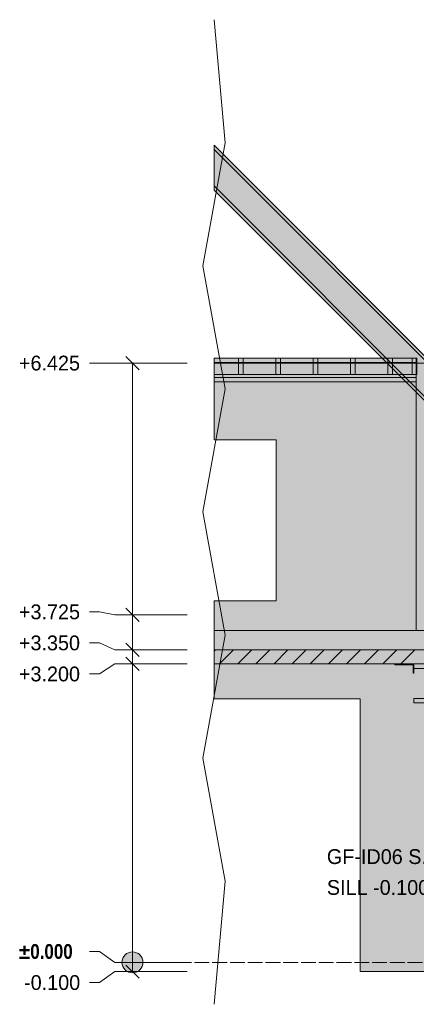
# Model space of a CAD drawing. Header units: millimetres. Extents: x 17 to 413, y 4 to 292.
# Tile 3 of 57: x 71 to 105, y 73 to 158. Entities that reach past the tile are written whole.
import ezdxf

# ---------------------------------------------------------------- set-up
doc = ezdxf.new("R2010")
doc.units = ezdxf.units.MM
doc.linetypes.add('DASHED', pattern=[1.524, 1.27, -0.254])
for name, color, linetype in [('FILL-LIGHT', 7, 'Continuous'), ('FILL-STEEL', 7, 'Continuous'), ('FILL-WHITE', 7, 'Continuous'), ('LINE-CORE', 7, 'Continuous'), ('LINE-INK', 7, 'Continuous'), ('LINE-STEEL-DASH', 7, 'DASHED'), ('LINE-STEEL_GREY', 7, 'Continuous'), ('TEXT-INK', 7, 'Continuous')]:
    doc.layers.add(name, color=color, linetype=linetype)
doc.styles.add('OpenSansCondensed-Bold', font='OpenSansCondensed-Bold.ttf')

msp = doc.modelspace()

# ---------------------------------------------------------------- hatches: boundary and pattern name
at = {"layer": 'FILL-LIGHT', "true_color": 0xcccccf}
h = msp.add_hatch(color=254, dxfattribs=at)
h.dxf.hatch_style = 1
h.paths.add_polyline_path([(102.282, 103.845), (106.256, 103.845), (106.256, 103.749), (106.256, 102.645), (87.726, 102.645), (87.726, 103.845)])
at = {"layer": 'FILL-STEEL', "true_color": 0x0d2973}
h = msp.add_hatch(color=166, dxfattribs=at)
h.dxf.hatch_style = 1
h.paths.add_polyline_path([(104.878, 99.293), (104.878, 99.684), (104.878, 99.687), (104.89, 99.687), (106.384, 99.687), (106.384, 102.232), (106.384, 102.251), (106.372, 102.251), (104.878, 102.251), (104.878, 102.642), (104.878, 102.645), (104.903, 102.645), (108.134, 102.645), (108.134, 102.254), (108.134, 102.251), (108.122, 102.251), (106.628, 102.251), (106.628, 99.707), (106.628, 99.687), (106.64, 99.687), (108.134, 99.687), (108.134, 99.296), (108.134, 99.293), (108.109, 99.293)])
at = {"layer": 'FILL-WHITE', "true_color": 0xffffff}
h = msp.add_hatch(color=7, dxfattribs=at)
h.dxf.hatch_style = 1
h.paths.add_polyline_path([(108.619, 126.235), (108.441, 126.058), (87.726, 146.773), (87.726, 147.128)])
h = msp.add_hatch(color=7, dxfattribs=at)
h.dxf.hatch_style = 1
h.paths.add_polyline_path([(108.619, 126.235), (108.441, 126.058), (87.726, 146.773), (87.726, 147.128)])
h = msp.add_hatch(color=7, dxfattribs=at)
h.dxf.hatch_style = 1
h.paths.add_polyline_path([(108.619, 126.235), (108.441, 126.058), (87.726, 146.773), (87.726, 147.128)])
h = msp.add_hatch(color=7, dxfattribs=at)
h.dxf.hatch_style = 1
h.paths.add_polyline_path([(108.619, 126.235), (108.441, 126.058), (87.726, 146.773), (87.726, 147.128)])
h = msp.add_hatch(color=7, dxfattribs=at)
h.dxf.hatch_style = 1
h.paths.add_polyline_path([(108.619, 126.235), (108.441, 126.058), (87.726, 146.773), (87.726, 147.128)])
h = msp.add_hatch(color=7, dxfattribs=at)
h.dxf.hatch_style = 1
h.paths.add_polyline_path([(108.619, 126.235), (108.441, 126.058), (87.726, 146.773), (87.726, 147.128)])
h = msp.add_hatch(color=7, dxfattribs=at)
h.dxf.hatch_style = 1
h.paths.add_polyline_path([(108.441, 126.058), (106.873, 124.49), (87.726, 143.638), (87.726, 146.773)])
h = msp.add_hatch(color=7, dxfattribs=at)
h.dxf.hatch_style = 1
h.paths.add_polyline_path([(108.441, 126.058), (106.873, 124.49), (87.726, 143.638), (87.726, 146.773)])
h = msp.add_hatch(color=7, dxfattribs=at)
h.dxf.hatch_style = 1
h.paths.add_polyline_path([(108.441, 126.058), (106.873, 124.49), (87.726, 143.638), (87.726, 146.773)])
h = msp.add_hatch(color=7, dxfattribs=at)
h.dxf.hatch_style = 1
h.paths.add_polyline_path([(108.441, 126.058), (106.873, 124.49), (87.726, 143.638), (87.726, 146.773)])
h = msp.add_hatch(color=7, dxfattribs=at)
h.dxf.hatch_style = 1
h.paths.add_polyline_path([(108.441, 126.058), (106.873, 124.49), (87.726, 143.638), (87.726, 146.773)])
h = msp.add_hatch(color=7, dxfattribs=at)
h.dxf.hatch_style = 1
h.paths.add_polyline_path([(108.441, 126.058), (106.873, 124.49), (87.726, 143.638), (87.726, 146.773)])
h = msp.add_hatch(color=7, dxfattribs=at)
h.dxf.hatch_style = 1
h.paths.add_polyline_path([(106.873, 124.49), (106.696, 124.312), (87.726, 143.282), (87.726, 143.638)])
h = msp.add_hatch(color=7, dxfattribs=at)
h.dxf.hatch_style = 1
h.paths.add_polyline_path([(106.873, 124.49), (106.696, 124.312), (87.726, 143.282), (87.726, 143.638)])
h = msp.add_hatch(color=7, dxfattribs=at)
h.dxf.hatch_style = 1
h.paths.add_polyline_path([(106.873, 124.49), (106.696, 124.312), (87.726, 143.282), (87.726, 143.638)])
h = msp.add_hatch(color=7, dxfattribs=at)
h.dxf.hatch_style = 1
h.paths.add_polyline_path([(106.873, 124.49), (106.696, 124.312), (87.726, 143.282), (87.726, 143.638)])
h = msp.add_hatch(color=7, dxfattribs=at)
h.dxf.hatch_style = 1
h.paths.add_polyline_path([(106.873, 124.49), (106.696, 124.312), (87.726, 143.282), (87.726, 143.638)])
h = msp.add_hatch(color=7, dxfattribs=at)
h.dxf.hatch_style = 1
h.paths.add_polyline_path([(106.873, 124.49), (106.696, 124.312), (87.726, 143.282), (87.726, 143.638)])
h = msp.add_hatch(color=7, dxfattribs=at)
h.dxf.hatch_style = 1
h.paths.add_polyline_path([(105.081, 128.877), (105.081, 128.501), (87.726, 128.501), (87.726, 128.877)])
h = msp.add_hatch(color=7, dxfattribs=at)
h.dxf.hatch_style = 1
h.paths.add_polyline_path([(105.081, 128.877), (105.081, 128.501), (87.726, 128.501), (87.726, 128.877)])
h = msp.add_hatch(color=7, dxfattribs=at)
h.dxf.hatch_style = 1
h.paths.add_polyline_path([(105.081, 128.877), (105.081, 128.501), (87.726, 128.501), (87.726, 128.877)])
h = msp.add_hatch(color=7, dxfattribs=at)
h.dxf.hatch_style = 1
h.paths.add_polyline_path([(105.081, 128.877), (105.081, 128.501), (87.726, 128.501), (87.726, 128.877)])
h = msp.add_hatch(color=7, dxfattribs=at)
h.dxf.hatch_style = 1
h.paths.add_polyline_path([(105.081, 128.877), (105.081, 128.501), (87.726, 128.501), (87.726, 128.877)])
h = msp.add_hatch(color=7, dxfattribs=at)
h.dxf.hatch_style = 1
h.paths.add_polyline_path([(105.081, 128.877), (105.081, 128.501), (87.726, 128.501), (87.726, 128.877)])
h = msp.add_hatch(color=7, dxfattribs=at)
h.dxf.hatch_style = 1
h.paths.add_polyline_path([(105.081, 128.877), (105.081, 128.501), (87.726, 128.501), (87.726, 128.877)])
h = msp.add_hatch(color=7, dxfattribs=at)
h.dxf.hatch_style = 1
h.paths.add_polyline_path([(105.081, 128.877), (105.081, 128.501), (87.726, 128.501), (87.726, 128.877)])
h = msp.add_hatch(color=7, dxfattribs=at)
h.dxf.hatch_style = 1
h.paths.add_polyline_path([(105.081, 128.877), (105.081, 128.501), (87.726, 128.501), (87.726, 128.877)])
h = msp.add_hatch(color=7, dxfattribs=at)
h.dxf.hatch_style = 1
h.paths.add_polyline_path([(105.081, 128.877), (105.081, 128.501), (87.726, 128.501), (87.726, 128.877)])
h = msp.add_hatch(color=7, dxfattribs=at)
h.dxf.hatch_style = 1
h.paths.add_polyline_path([(105.081, 128.877), (105.081, 128.501), (87.726, 128.501), (87.726, 128.877)])
h = msp.add_hatch(color=7, dxfattribs=at)
h.dxf.hatch_style = 1
h.paths.add_polyline_path([(105.081, 128.877), (105.081, 128.501), (87.726, 128.501), (87.726, 128.877)])
h = msp.add_hatch(color=7, dxfattribs=at)
h.dxf.hatch_style = 1
h.paths.add_polyline_path([(105.081, 128.877), (105.081, 128.501), (87.726, 128.501), (87.726, 128.877)])
h = msp.add_hatch(color=7, dxfattribs=at)
h.dxf.hatch_style = 1
h.paths.add_polyline_path([(105.081, 128.877), (105.081, 128.501), (87.726, 128.501), (87.726, 128.877)])
h = msp.add_hatch(color=7, dxfattribs=at)
h.dxf.hatch_style = 1
h.paths.add_polyline_path([(105.081, 128.877), (105.081, 128.501), (87.726, 128.501), (87.726, 128.877)])
h = msp.add_hatch(color=7, dxfattribs=at)
h.dxf.hatch_style = 1
h.paths.add_polyline_path([(105.081, 128.877), (105.081, 128.501), (87.726, 128.501), (87.726, 128.877)])
h = msp.add_hatch(color=7, dxfattribs=at)
h.dxf.hatch_style = 1
h.paths.add_polyline_path([(105.081, 128.877), (105.081, 128.501), (87.726, 128.501), (87.726, 128.877)])
h = msp.add_hatch(color=7, dxfattribs=at)
h.dxf.hatch_style = 1
h.paths.add_polyline_path([(105.081, 128.877), (105.081, 128.501), (87.726, 128.501), (87.726, 128.877)])
h = msp.add_hatch(color=7, dxfattribs=at)
h.dxf.hatch_style = 1
h.paths.add_polyline_path([(105.081, 128.877), (105.081, 128.501), (87.726, 128.501), (87.726, 128.877)])
h = msp.add_hatch(color=7, dxfattribs=at)
h.dxf.hatch_style = 1
h.paths.add_polyline_path([(105.081, 128.877), (105.081, 128.501), (87.726, 128.501), (87.726, 128.877)])
h = msp.add_hatch(color=7, dxfattribs=at)
h.dxf.hatch_style = 1
h.paths.add_polyline_path([(105.081, 128.877), (105.081, 128.501), (87.726, 128.501), (87.726, 128.877)])
h = msp.add_hatch(color=7, dxfattribs=at)
h.dxf.hatch_style = 1
h.paths.add_polyline_path([(105.081, 128.877), (105.081, 128.501), (87.726, 128.501), (87.726, 128.877)])
h = msp.add_hatch(color=7, dxfattribs=at)
h.dxf.hatch_style = 1
h.paths.add_polyline_path([(105.081, 128.877), (105.081, 128.501), (87.726, 128.501), (87.726, 128.877)])
h = msp.add_hatch(color=7, dxfattribs=at)
h.dxf.hatch_style = 1
h.paths.add_polyline_path([(105.081, 128.877), (105.081, 128.501), (87.726, 128.501), (87.726, 128.877)])
h = msp.add_hatch(color=7, dxfattribs=at)
h.dxf.hatch_style = 1
h.paths.add_polyline_path([(105.081, 128.877), (105.081, 128.501), (87.726, 128.501), (87.726, 128.877)])
h = msp.add_hatch(color=7, dxfattribs=at)
h.dxf.hatch_style = 1
h.paths.add_polyline_path([(105.081, 128.877), (105.081, 128.501), (87.726, 128.501), (87.726, 128.877)])
h = msp.add_hatch(color=7, dxfattribs=at)
h.dxf.hatch_style = 1
h.paths.add_polyline_path([(105.081, 128.877), (105.081, 128.501), (87.726, 128.501), (87.726, 128.877)])
h = msp.add_hatch(color=7, dxfattribs=at)
h.dxf.hatch_style = 1
h.paths.add_polyline_path([(105.081, 128.877), (105.081, 128.501), (87.726, 128.501), (87.726, 128.877)])
h = msp.add_hatch(color=7, dxfattribs=at)
h.dxf.hatch_style = 1
h.paths.add_polyline_path([(105.081, 128.877), (105.081, 128.501), (87.726, 128.501), (87.726, 128.877)])
h = msp.add_hatch(color=7, dxfattribs=at)
h.dxf.hatch_style = 1
h.paths.add_polyline_path([(105.081, 128.877), (105.081, 128.501), (87.726, 128.501), (87.726, 128.877)])
h = msp.add_hatch(color=7, dxfattribs=at)
h.dxf.hatch_style = 1
h.paths.add_polyline_path([(105.081, 128.877), (105.081, 128.501), (87.726, 128.501), (87.726, 128.877)])
h = msp.add_hatch(color=7, dxfattribs=at)
h.dxf.hatch_style = 1
h.paths.add_polyline_path([(105.081, 128.877), (105.081, 128.501), (87.726, 128.501), (87.726, 128.877)])
h = msp.add_hatch(color=7, dxfattribs=at)
h.dxf.hatch_style = 1
h.paths.add_polyline_path([(105.081, 128.877), (105.081, 128.501), (87.726, 128.501), (87.726, 128.877)])
h = msp.add_hatch(color=7, dxfattribs=at)
h.dxf.hatch_style = 1
h.paths.add_polyline_path([(105.081, 128.877), (105.081, 128.501), (87.726, 128.501), (87.726, 128.877)])
h = msp.add_hatch(color=7, dxfattribs=at)
h.dxf.hatch_style = 1
h.paths.add_polyline_path([(105.081, 128.877), (105.081, 128.501), (87.726, 128.501), (87.726, 128.877)])
h = msp.add_hatch(color=7, dxfattribs=at)
h.dxf.hatch_style = 1
h.paths.add_polyline_path([(105.081, 128.877), (105.081, 128.501), (87.726, 128.501), (87.726, 128.877)])
h = msp.add_hatch(color=7, dxfattribs=at)
h.dxf.hatch_style = 1
h.paths.add_polyline_path([(105.081, 128.877), (105.081, 128.501), (87.726, 128.501), (87.726, 128.877)])
h = msp.add_hatch(color=7, dxfattribs=at)
h.dxf.hatch_style = 1
h.paths.add_polyline_path([(105.081, 128.877), (105.081, 128.501), (87.726, 128.501), (87.726, 128.877)])
h = msp.add_hatch(color=7, dxfattribs=at)
h.dxf.hatch_style = 1
h.paths.add_polyline_path([(105.081, 128.877), (105.081, 128.501), (87.726, 128.501), (87.726, 128.877)])
h = msp.add_hatch(color=7, dxfattribs=at)
h.dxf.hatch_style = 1
h.paths.add_polyline_path([(105.081, 128.877), (105.081, 128.501), (87.726, 128.501), (87.726, 128.877)])
h = msp.add_hatch(color=7, dxfattribs=at)
h.dxf.hatch_style = 1
h.paths.add_polyline_path([(105.081, 128.877), (105.081, 127.477), (87.726, 127.477), (87.726, 128.877)])
h = msp.add_hatch(color=7, dxfattribs=at)
h.dxf.hatch_style = 1
h.paths.add_polyline_path([(105.081, 128.877), (105.081, 127.477), (87.726, 127.477), (87.726, 128.877)])
h = msp.add_hatch(color=7, dxfattribs=at)
h.dxf.hatch_style = 1
h.paths.add_polyline_path([(105.081, 128.877), (105.081, 127.477), (87.726, 127.477), (87.726, 128.877)])
h = msp.add_hatch(color=7, dxfattribs=at)
h.dxf.hatch_style = 1
h.paths.add_polyline_path([(105.081, 128.877), (105.081, 127.477), (87.726, 127.477), (87.726, 128.877)])
h = msp.add_hatch(color=7, dxfattribs=at)
h.dxf.hatch_style = 1
h.paths.add_polyline_path([(105.081, 128.501), (105.081, 127.221), (87.726, 127.221), (87.726, 128.501)])
h = msp.add_hatch(color=7, dxfattribs=at)
h.dxf.hatch_style = 1
h.paths.add_polyline_path([(105.081, 128.501), (105.081, 127.221), (87.726, 127.221), (87.726, 128.501)])
h = msp.add_hatch(color=7, dxfattribs=at)
h.dxf.hatch_style = 1
h.paths.add_polyline_path([(105.081, 128.501), (105.081, 127.221), (87.726, 127.221), (87.726, 128.501)])
h = msp.add_hatch(color=7, dxfattribs=at)
h.dxf.hatch_style = 1
h.paths.add_polyline_path([(105.081, 128.501), (105.081, 127.221), (87.726, 127.221), (87.726, 128.501)])
h = msp.add_hatch(color=7, dxfattribs=at)
h.dxf.hatch_style = 1
h.paths.add_polyline_path([(105.081, 128.501), (105.081, 127.221), (87.726, 127.221), (87.726, 128.501)])
h = msp.add_hatch(color=7, dxfattribs=at)
h.dxf.hatch_style = 1
h.paths.add_polyline_path([(105.081, 128.501), (105.081, 127.221), (87.726, 127.221), (87.726, 128.501)])
h = msp.add_hatch(color=7, dxfattribs=at)
h.dxf.hatch_style = 1
h.paths.add_polyline_path([(105.081, 128.501), (105.081, 127.221), (87.726, 127.221), (87.726, 128.501)])
h = msp.add_hatch(color=7, dxfattribs=at)
h.dxf.hatch_style = 1
h.paths.add_polyline_path([(105.081, 128.501), (105.081, 127.221), (87.726, 127.221), (87.726, 128.501)])
h = msp.add_hatch(color=7, dxfattribs=at)
h.dxf.hatch_style = 1
h.paths.add_polyline_path([(105.081, 128.501), (105.081, 127.221), (87.726, 127.221), (87.726, 128.501)])
h = msp.add_hatch(color=7, dxfattribs=at)
h.dxf.hatch_style = 1
h.paths.add_polyline_path([(105.081, 128.501), (105.081, 127.221), (87.726, 127.221), (87.726, 128.501)])
h = msp.add_hatch(color=7, dxfattribs=at)
h.dxf.hatch_style = 1
h.paths.add_polyline_path([(105.081, 128.501), (105.081, 127.221), (87.726, 127.221), (87.726, 128.501)])
h = msp.add_hatch(color=7, dxfattribs=at)
h.dxf.hatch_style = 1
h.paths.add_polyline_path([(105.081, 128.501), (105.081, 127.221), (87.726, 127.221), (87.726, 128.501)])
h = msp.add_hatch(color=7, dxfattribs=at)
h.dxf.hatch_style = 1
h.paths.add_polyline_path([(105.081, 128.501), (105.081, 127.221), (87.726, 127.221), (87.726, 128.501)])
h = msp.add_hatch(color=7, dxfattribs=at)
h.dxf.hatch_style = 1
h.paths.add_polyline_path([(105.081, 128.501), (105.081, 127.221), (87.726, 127.221), (87.726, 128.501)])
h = msp.add_hatch(color=7, dxfattribs=at)
h.dxf.hatch_style = 1
h.paths.add_polyline_path([(105.081, 128.501), (105.081, 127.221), (87.726, 127.221), (87.726, 128.501)])
h = msp.add_hatch(color=7, dxfattribs=at)
h.dxf.hatch_style = 1
h.paths.add_polyline_path([(105.081, 128.501), (105.081, 127.221), (87.726, 127.221), (87.726, 128.501)])
h = msp.add_hatch(color=7, dxfattribs=at)
h.dxf.hatch_style = 1
h.paths.add_polyline_path([(105.081, 128.501), (105.081, 127.221), (87.726, 127.221), (87.726, 128.501)])
h = msp.add_hatch(color=7, dxfattribs=at)
h.dxf.hatch_style = 1
h.paths.add_polyline_path([(105.081, 128.501), (105.081, 127.221), (87.726, 127.221), (87.726, 128.501)])
h = msp.add_hatch(color=7, dxfattribs=at)
h.dxf.hatch_style = 1
h.paths.add_polyline_path([(105.081, 128.501), (105.081, 127.221), (87.726, 127.221), (87.726, 128.501)])
h = msp.add_hatch(color=7, dxfattribs=at)
h.dxf.hatch_style = 1
h.paths.add_polyline_path([(105.081, 128.501), (105.081, 127.221), (87.726, 127.221), (87.726, 128.501)])
h = msp.add_hatch(color=7, dxfattribs=at)
h.dxf.hatch_style = 1
h.paths.add_polyline_path([(105.081, 128.501), (105.081, 127.221), (87.726, 127.221), (87.726, 128.501)])
h = msp.add_hatch(color=7, dxfattribs=at)
h.dxf.hatch_style = 1
h.paths.add_polyline_path([(105.081, 128.501), (105.081, 127.221), (87.726, 127.221), (87.726, 128.501)])
h = msp.add_hatch(color=7, dxfattribs=at)
h.dxf.hatch_style = 1
h.paths.add_polyline_path([(105.081, 128.501), (105.081, 127.221), (87.726, 127.221), (87.726, 128.501)])
h = msp.add_hatch(color=7, dxfattribs=at)
h.dxf.hatch_style = 1
h.paths.add_polyline_path([(105.081, 128.501), (105.081, 127.221), (87.726, 127.221), (87.726, 128.501)])
h = msp.add_hatch(color=7, dxfattribs=at)
h.dxf.hatch_style = 1
h.paths.add_polyline_path([(105.081, 128.501), (105.081, 127.221), (87.726, 127.221), (87.726, 128.501)])
h = msp.add_hatch(color=7, dxfattribs=at)
h.dxf.hatch_style = 1
h.paths.add_polyline_path([(105.081, 128.501), (105.081, 127.221), (87.726, 127.221), (87.726, 128.501)])
h = msp.add_hatch(color=7, dxfattribs=at)
h.dxf.hatch_style = 1
h.paths.add_polyline_path([(105.081, 128.501), (105.081, 127.221), (87.726, 127.221), (87.726, 128.501)])
h = msp.add_hatch(color=7, dxfattribs=at)
h.dxf.hatch_style = 1
h.paths.add_polyline_path([(105.081, 128.501), (105.081, 127.221), (87.726, 127.221), (87.726, 128.501)])
h = msp.add_hatch(color=7, dxfattribs=at)
h.dxf.hatch_style = 1
h.paths.add_polyline_path([(105.081, 128.501), (105.081, 127.221), (87.726, 127.221), (87.726, 128.501)])
h = msp.add_hatch(color=7, dxfattribs=at)
h.dxf.hatch_style = 1
h.paths.add_polyline_path([(105.081, 128.501), (105.081, 127.221), (87.726, 127.221), (87.726, 128.501)])
h = msp.add_hatch(color=7, dxfattribs=at)
h.dxf.hatch_style = 1
h.paths.add_polyline_path([(105.081, 128.501), (105.081, 127.221), (87.726, 127.221), (87.726, 128.501)])
h = msp.add_hatch(color=7, dxfattribs=at)
h.dxf.hatch_style = 1
h.paths.add_polyline_path([(105.081, 128.501), (105.081, 127.221), (87.726, 127.221), (87.726, 128.501)])
h = msp.add_hatch(color=7, dxfattribs=at)
h.dxf.hatch_style = 1
h.paths.add_polyline_path([(105.081, 128.501), (105.081, 127.221), (87.726, 127.221), (87.726, 128.501)])
h = msp.add_hatch(color=7, dxfattribs=at)
h.dxf.hatch_style = 1
h.paths.add_polyline_path([(105.081, 128.501), (105.081, 127.221), (87.726, 127.221), (87.726, 128.501)])
h = msp.add_hatch(color=7, dxfattribs=at)
h.dxf.hatch_style = 1
h.paths.add_polyline_path([(105.081, 128.501), (105.081, 127.221), (87.726, 127.221), (87.726, 128.501)])
h = msp.add_hatch(color=7, dxfattribs=at)
h.dxf.hatch_style = 1
h.paths.add_polyline_path([(105.081, 128.501), (105.081, 127.221), (87.726, 127.221), (87.726, 128.501)])
h = msp.add_hatch(color=7, dxfattribs=at)
h.dxf.hatch_style = 1
h.paths.add_polyline_path([(105.081, 128.501), (105.081, 127.221), (87.726, 127.221), (87.726, 128.501)])
h = msp.add_hatch(color=7, dxfattribs=at)
h.dxf.hatch_style = 1
h.paths.add_polyline_path([(105.081, 128.501), (105.081, 127.221), (87.726, 127.221), (87.726, 128.501)])
h = msp.add_hatch(color=7, dxfattribs=at)
h.dxf.hatch_style = 1
h.paths.add_polyline_path([(105.081, 128.501), (105.081, 127.221), (87.726, 127.221), (87.726, 128.501)])
h = msp.add_hatch(color=7, dxfattribs=at)
h.dxf.hatch_style = 1
h.paths.add_polyline_path([(105.081, 128.501), (105.081, 127.221), (87.726, 127.221), (87.726, 128.501)])
h = msp.add_hatch(color=7, dxfattribs=at)
h.dxf.hatch_style = 1
h.paths.add_polyline_path([(105.079, 128.445), (105.079, 105.506), (87.726, 105.506), (87.726, 108.045), (93.066, 108.045), (93.066, 121.849), (87.726, 121.849), (87.726, 128.445)])
h = msp.add_hatch(color=7, dxfattribs=at)
h.dxf.hatch_style = 1
h.paths.add_polyline_path([(105.079, 128.445), (105.079, 105.506), (87.726, 105.506), (87.726, 108.045), (93.066, 108.045), (93.066, 121.849), (87.726, 121.849), (87.726, 128.445)])
h = msp.add_hatch(color=7, dxfattribs=at)
h.dxf.hatch_style = 1
h.paths.add_polyline_path([(90.234, 128.877), (90.234, 127.477), (89.834, 127.477), (89.834, 128.877)])
h = msp.add_hatch(color=7, dxfattribs=at)
h.dxf.hatch_style = 1
h.paths.add_polyline_path([(89.834, 128.877), (90.234, 128.877), (90.234, 127.477), (89.834, 127.477)])
h = msp.add_hatch(color=7, dxfattribs=at)
h.dxf.hatch_style = 1
h.paths.add_polyline_path([(93.434, 128.877), (93.434, 127.477), (93.034, 127.477), (93.034, 128.877)])
h = msp.add_hatch(color=7, dxfattribs=at)
h.dxf.hatch_style = 1
h.paths.add_polyline_path([(93.034, 128.877), (93.434, 128.877), (93.434, 127.477), (93.034, 127.477)])
h = msp.add_hatch(color=7, dxfattribs=at)
h.dxf.hatch_style = 1
h.paths.add_polyline_path([(96.634, 128.877), (96.634, 127.477), (96.234, 127.477), (96.234, 128.877)])
h = msp.add_hatch(color=7, dxfattribs=at)
h.dxf.hatch_style = 1
h.paths.add_polyline_path([(96.234, 128.877), (96.634, 128.877), (96.634, 127.477), (96.234, 127.477)])
h = msp.add_hatch(color=7, dxfattribs=at)
h.dxf.hatch_style = 1
h.paths.add_polyline_path([(99.834, 128.877), (99.834, 127.477), (99.434, 127.477), (99.434, 128.877)])
h = msp.add_hatch(color=7, dxfattribs=at)
h.dxf.hatch_style = 1
h.paths.add_polyline_path([(99.434, 128.877), (99.834, 128.877), (99.834, 127.477), (99.434, 127.477)])
h = msp.add_hatch(color=7, dxfattribs=at)
h.dxf.hatch_style = 1
h.paths.add_polyline_path([(103.034, 128.877), (103.034, 127.477), (102.634, 127.477), (102.634, 128.877)])
h = msp.add_hatch(color=7, dxfattribs=at)
h.dxf.hatch_style = 1
h.paths.add_polyline_path([(102.634, 128.877), (103.034, 128.877), (103.034, 127.477), (102.634, 127.477)])
h = msp.add_hatch(color=7, dxfattribs=at)
h.dxf.hatch_style = 1
h.paths.add_polyline_path([(105.122, 128.877), (105.122, 127.477), (104.722, 127.477), (104.722, 128.877)])
h = msp.add_hatch(color=7, dxfattribs=at)
h.dxf.hatch_style = 1
h.paths.add_polyline_path([(104.722, 128.877), (105.122, 128.877), (105.122, 127.477), (104.722, 127.477)])
h = msp.add_hatch(color=7, dxfattribs=at)
h.dxf.hatch_style = 1
h.paths.add_polyline_path([(107.926, 128.445), (107.926, 105.506), (105.079, 105.506), (105.079, 128.445)])
h = msp.add_hatch(color=7, dxfattribs=at)
h.dxf.hatch_style = 1
h.paths.add_polyline_path([(105.081, 128.445), (107.926, 128.445), (107.926, 105.506), (105.081, 105.506), (105.08, 105.493), (105.079, 105.493), (105.079, 128.445)])
h = msp.add_hatch(color=7, dxfattribs=at)
h.dxf.hatch_style = 1
h.paths.add_polyline_path([(105.081, 127.221), (105.081, 126.845), (87.726, 126.845), (87.726, 127.221)])
h = msp.add_hatch(color=7, dxfattribs=at)
h.dxf.hatch_style = 1
h.paths.add_polyline_path([(105.081, 127.221), (105.081, 126.845), (87.726, 126.845), (87.726, 127.221)])
h = msp.add_hatch(color=7, dxfattribs=at)
h.dxf.hatch_style = 1
h.paths.add_polyline_path([(105.081, 127.221), (105.081, 126.845), (87.726, 126.845), (87.726, 127.221)])
h = msp.add_hatch(color=7, dxfattribs=at)
h.dxf.hatch_style = 1
h.paths.add_polyline_path([(105.081, 127.221), (105.081, 126.845), (87.726, 126.845), (87.726, 127.221)])
h = msp.add_hatch(color=7, dxfattribs=at)
h.dxf.hatch_style = 1
h.paths.add_polyline_path([(105.081, 127.221), (105.081, 126.845), (87.726, 126.845), (87.726, 127.221)])
h = msp.add_hatch(color=7, dxfattribs=at)
h.dxf.hatch_style = 1
h.paths.add_polyline_path([(105.081, 127.221), (105.081, 126.845), (87.726, 126.845), (87.726, 127.221)])
h = msp.add_hatch(color=7, dxfattribs=at)
h.dxf.hatch_style = 1
h.paths.add_polyline_path([(105.081, 127.221), (105.081, 126.845), (87.726, 126.845), (87.726, 127.221)])
h = msp.add_hatch(color=7, dxfattribs=at)
h.dxf.hatch_style = 1
h.paths.add_polyline_path([(105.081, 127.221), (105.081, 126.845), (87.726, 126.845), (87.726, 127.221)])
h = msp.add_hatch(color=7, dxfattribs=at)
h.dxf.hatch_style = 1
h.paths.add_polyline_path([(105.081, 127.221), (105.081, 126.845), (87.726, 126.845), (87.726, 127.221)])
h = msp.add_hatch(color=7, dxfattribs=at)
h.dxf.hatch_style = 1
h.paths.add_polyline_path([(105.081, 127.221), (105.081, 126.845), (87.726, 126.845), (87.726, 127.221)])
h = msp.add_hatch(color=7, dxfattribs=at)
h.dxf.hatch_style = 1
h.paths.add_polyline_path([(105.081, 127.221), (105.081, 126.845), (87.726, 126.845), (87.726, 127.221)])
h = msp.add_hatch(color=7, dxfattribs=at)
h.dxf.hatch_style = 1
h.paths.add_polyline_path([(105.081, 127.221), (105.081, 126.845), (87.726, 126.845), (87.726, 127.221)])
h = msp.add_hatch(color=7, dxfattribs=at)
h.dxf.hatch_style = 1
h.paths.add_polyline_path([(105.081, 127.221), (105.081, 126.845), (87.726, 126.845), (87.726, 127.221)])
h = msp.add_hatch(color=7, dxfattribs=at)
h.dxf.hatch_style = 1
h.paths.add_polyline_path([(105.081, 127.221), (105.081, 126.845), (87.726, 126.845), (87.726, 127.221)])
h = msp.add_hatch(color=7, dxfattribs=at)
h.dxf.hatch_style = 1
h.paths.add_polyline_path([(105.081, 127.221), (105.081, 126.845), (87.726, 126.845), (87.726, 127.221)])
h = msp.add_hatch(color=7, dxfattribs=at)
h.dxf.hatch_style = 1
h.paths.add_polyline_path([(105.081, 127.221), (105.081, 126.845), (87.726, 126.845), (87.726, 127.221)])
h = msp.add_hatch(color=7, dxfattribs=at)
h.dxf.hatch_style = 1
h.paths.add_polyline_path([(105.081, 127.221), (105.081, 126.845), (87.726, 126.845), (87.726, 127.221)])
h = msp.add_hatch(color=7, dxfattribs=at)
h.dxf.hatch_style = 1
h.paths.add_polyline_path([(105.081, 127.221), (105.081, 126.845), (87.726, 126.845), (87.726, 127.221)])
h = msp.add_hatch(color=7, dxfattribs=at)
h.dxf.hatch_style = 1
h.paths.add_polyline_path([(105.081, 127.221), (105.081, 126.845), (87.726, 126.845), (87.726, 127.221)])
h = msp.add_hatch(color=7, dxfattribs=at)
h.dxf.hatch_style = 1
h.paths.add_polyline_path([(105.081, 127.221), (105.081, 126.845), (87.726, 126.845), (87.726, 127.221)])
h = msp.add_hatch(color=7, dxfattribs=at)
h.dxf.hatch_style = 1
h.paths.add_polyline_path([(105.081, 127.221), (105.081, 126.845), (87.726, 126.845), (87.726, 127.221)])
h = msp.add_hatch(color=7, dxfattribs=at)
h.dxf.hatch_style = 1
h.paths.add_polyline_path([(105.081, 127.221), (105.081, 126.845), (87.726, 126.845), (87.726, 127.221)])
h = msp.add_hatch(color=7, dxfattribs=at)
h.dxf.hatch_style = 1
h.paths.add_polyline_path([(105.081, 127.221), (105.081, 126.845), (87.726, 126.845), (87.726, 127.221)])
h = msp.add_hatch(color=7, dxfattribs=at)
h.dxf.hatch_style = 1
h.paths.add_polyline_path([(105.081, 127.221), (105.081, 126.845), (87.726, 126.845), (87.726, 127.221)])
h = msp.add_hatch(color=7, dxfattribs=at)
h.dxf.hatch_style = 1
h.paths.add_polyline_path([(105.081, 127.221), (105.081, 126.845), (87.726, 126.845), (87.726, 127.221)])
h = msp.add_hatch(color=7, dxfattribs=at)
h.dxf.hatch_style = 1
h.paths.add_polyline_path([(105.081, 127.221), (105.081, 126.845), (87.726, 126.845), (87.726, 127.221)])
h = msp.add_hatch(color=7, dxfattribs=at)
h.dxf.hatch_style = 1
h.paths.add_polyline_path([(105.081, 127.221), (105.081, 126.845), (87.726, 126.845), (87.726, 127.221)])
h = msp.add_hatch(color=7, dxfattribs=at)
h.dxf.hatch_style = 1
h.paths.add_polyline_path([(105.081, 127.221), (105.081, 126.845), (87.726, 126.845), (87.726, 127.221)])
h = msp.add_hatch(color=7, dxfattribs=at)
h.dxf.hatch_style = 1
h.paths.add_polyline_path([(105.081, 127.221), (105.081, 126.845), (87.726, 126.845), (87.726, 127.221)])
h = msp.add_hatch(color=7, dxfattribs=at)
h.dxf.hatch_style = 1
h.paths.add_polyline_path([(105.081, 127.221), (105.081, 126.845), (87.726, 126.845), (87.726, 127.221)])
h = msp.add_hatch(color=7, dxfattribs=at)
h.dxf.hatch_style = 1
h.paths.add_polyline_path([(105.081, 127.221), (105.081, 126.845), (87.726, 126.845), (87.726, 127.221)])
h = msp.add_hatch(color=7, dxfattribs=at)
h.dxf.hatch_style = 1
h.paths.add_polyline_path([(105.081, 127.221), (105.081, 126.845), (87.726, 126.845), (87.726, 127.221)])
h = msp.add_hatch(color=7, dxfattribs=at)
h.dxf.hatch_style = 1
h.paths.add_polyline_path([(105.081, 127.221), (105.081, 126.845), (87.726, 126.845), (87.726, 127.221)])
h = msp.add_hatch(color=7, dxfattribs=at)
h.dxf.hatch_style = 1
h.paths.add_polyline_path([(105.081, 127.221), (105.081, 126.845), (87.726, 126.845), (87.726, 127.221)])
h = msp.add_hatch(color=7, dxfattribs=at)
h.dxf.hatch_style = 1
h.paths.add_polyline_path([(105.081, 127.221), (105.081, 126.845), (87.726, 126.845), (87.726, 127.221)])
h = msp.add_hatch(color=7, dxfattribs=at)
h.dxf.hatch_style = 1
h.paths.add_polyline_path([(105.081, 127.221), (105.081, 126.845), (87.726, 126.845), (87.726, 127.221)])
h = msp.add_hatch(color=7, dxfattribs=at)
h.dxf.hatch_style = 1
h.paths.add_polyline_path([(105.081, 127.221), (105.081, 126.845), (87.726, 126.845), (87.726, 127.221)])
h = msp.add_hatch(color=7, dxfattribs=at)
h.dxf.hatch_style = 1
h.paths.add_polyline_path([(105.081, 127.221), (105.081, 126.845), (87.726, 126.845), (87.726, 127.221)])
h = msp.add_hatch(color=7, dxfattribs=at)
h.dxf.hatch_style = 1
h.paths.add_polyline_path([(105.081, 127.221), (105.081, 126.845), (87.726, 126.845), (87.726, 127.221)])
h = msp.add_hatch(color=7, dxfattribs=at)
h.dxf.hatch_style = 1
h.paths.add_polyline_path([(105.081, 127.221), (105.081, 126.845), (87.726, 126.845), (87.726, 127.221)])
h = msp.add_hatch(color=7, dxfattribs=at)
h.dxf.hatch_style = 1
h.paths.add_polyline_path([(106.165, 105.506), (106.165, 76.245), (100.266, 76.245), (100.266, 99.649), (87.726, 99.649), (87.726, 105.506)])
h = msp.add_hatch(color=7, dxfattribs=at)
h.dxf.hatch_style = 1
h.paths.add_polyline_path([(106.165, 105.506), (106.165, 103.855), (87.726, 103.855), (87.726, 105.506)])
h = msp.add_hatch(color=7, dxfattribs=at)
h.dxf.hatch_style = 1
h.paths.add_polyline_path([(105.092, 105.505), (105.079, 105.506)])
h = msp.add_hatch(color=7, dxfattribs=at)
h.dxf.hatch_style = 1
h.paths.add_polyline_path([(106.165, 103.855), (106.165, 102.635), (87.726, 102.635), (87.726, 103.855)])
h = msp.add_hatch(color=7, dxfattribs=at)
h.dxf.hatch_style = 1
h.paths.add_polyline_path([(106.165, 102.635), (106.165, 76.245), (100.266, 76.245), (100.266, 99.649), (87.726, 99.649), (87.726, 102.635)])
h = msp.add_hatch(color=7, dxfattribs=at)
h.dxf.hatch_style = 1
h.paths.add_polyline_path([(103.238, 102.645), (104.878, 102.645), (104.878, 101.845), (104.798, 101.845), (104.798, 102.565), (103.238, 102.565)])
h = msp.add_hatch(color=7, dxfattribs=at)
h.dxf.hatch_style = 1
h.paths.add_polyline_path([(103.238, 102.645), (104.878, 102.645), (104.878, 101.845), (104.798, 101.845), (104.798, 102.565), (103.238, 102.565)])
h = msp.add_hatch(color=7, dxfattribs=at)
h.dxf.hatch_style = 1
h.paths.add_polyline_path([(104.878, 99.687), (106.384, 99.687), (106.384, 102.251), (104.878, 102.251), (104.878, 102.645), (108.134, 102.645), (108.134, 102.251), (106.628, 102.251), (106.628, 99.687), (108.134, 99.687), (108.134, 99.293), (104.878, 99.293)])
h = msp.add_hatch(color=7, dxfattribs=at)
h.dxf.hatch_style = 1
h.paths.add_polyline_path([(81.626, 77.045), (81.595, 77.278), (81.505, 77.495), (81.362, 77.681), (81.176, 77.824), (80.959, 77.914), (80.726, 77.945), (80.493, 77.914), (80.276, 77.824), (80.089, 77.681), (79.946, 77.495), (79.856, 77.278), (79.826, 77.045), (79.856, 76.812), (79.946, 76.595), (80.089, 76.409), (80.276, 76.266), (80.493, 76.176), (80.726, 76.145), (80.959, 76.176), (81.176, 76.266), (81.362, 76.409), (81.505, 76.595), (81.595, 76.812)])

# ---------------------------------------------------------------- linework, layer by layer
at = {"layer": 'LINE-CORE', "lineweight": 5}
for points in [[(108.619, 126.235), (108.441, 126.058), (87.726, 146.773), (87.726, 147.128)], [(108.619, 126.235), (108.441, 126.058), (87.726, 146.773), (87.726, 147.128)], [(108.619, 126.235), (108.441, 126.058), (87.726, 146.773), (87.726, 147.128)], [(108.619, 126.235), (108.441, 126.058), (87.726, 146.773), (87.726, 147.128)], [(108.619, 126.235), (108.441, 126.058), (87.726, 146.773), (87.726, 147.128)], [(108.619, 126.235), (108.441, 126.058), (87.726, 146.773), (87.726, 147.128)], [(108.441, 126.058), (106.873, 124.49), (87.726, 143.638), (87.726, 146.773)], [(108.441, 126.058), (108.441, 126.058), (106.873, 124.49), (87.726, 143.638), (87.726, 146.773)], [(108.441, 126.058), (106.873, 124.49), (87.726, 143.638), (87.726, 146.773)], [(108.441, 126.058), (106.873, 124.49), (87.726, 143.638), (87.726, 146.773)], [(108.441, 126.058), (106.873, 124.49), (87.726, 143.638), (87.726, 146.773)], [(108.441, 126.058), (106.873, 124.49), (87.726, 143.638), (87.726, 146.773)], [(106.873, 124.49), (106.873, 124.49), (106.873, 124.49), (106.873, 124.49), (106.696, 124.312), (87.726, 143.282), (87.726, 143.638)], [(106.873, 124.49), (106.873, 124.49), (106.873, 124.49), (106.873, 124.49), (106.696, 124.312), (87.726, 143.282), (87.726, 143.638)], [(106.873, 124.49), (106.873, 124.49), (106.873, 124.49), (106.873, 124.49), (106.696, 124.312), (87.726, 143.282), (87.726, 143.638)], [(106.873, 124.49), (106.873, 124.49), (106.873, 124.49), (106.873, 124.49), (106.696, 124.312), (87.726, 143.282), (87.726, 143.638)], [(106.873, 124.49), (106.873, 124.49), (106.873, 124.49), (106.873, 124.49), (106.696, 124.312), (87.726, 143.282), (87.726, 143.638)], [(106.873, 124.49), (106.873, 124.49), (106.873, 124.49), (106.873, 124.49), (106.696, 124.312), (87.726, 143.282), (87.726, 143.638)], [(105.081, 128.877), (105.081, 128.501), (87.726, 128.501), (87.726, 128.877)], [(105.081, 128.877), (105.081, 128.877), (105.081, 128.501), (87.726, 128.501), (87.726, 128.877)], [(105.081, 128.877), (105.081, 128.501), (87.726, 128.501), (87.726, 128.877)], [(105.081, 128.877), (105.081, 128.877), (105.081, 128.501), (87.726, 128.501), (87.726, 128.877)], [(105.081, 128.877), (105.081, 128.501), (87.726, 128.501), (87.726, 128.877)], [(105.081, 128.877), (105.081, 128.877), (105.081, 128.501), (87.726, 128.501), (87.726, 128.877)], [(105.081, 128.877), (105.081, 128.501), (87.726, 128.501), (87.726, 128.877)], [(105.081, 128.877), (105.081, 128.877), (105.081, 128.501), (87.726, 128.501), (87.726, 128.877)], [(105.081, 128.877), (105.081, 128.501), (87.726, 128.501), (87.726, 128.877)], [(105.081, 128.877), (105.081, 128.877), (105.081, 128.501), (87.726, 128.501), (87.726, 128.877)], [(105.081, 128.877), (105.081, 128.501), (87.726, 128.501), (87.726, 128.877)], [(105.081, 128.877), (105.081, 128.877), (105.081, 128.501), (87.726, 128.501), (87.726, 128.877)], [(105.081, 128.877), (105.081, 128.501), (87.726, 128.501), (87.726, 128.877)], [(105.081, 128.877), (105.081, 128.877), (105.081, 128.501), (87.726, 128.501), (87.726, 128.877)], [(105.081, 128.877), (105.081, 128.501), (87.726, 128.501), (87.726, 128.877)], [(105.081, 128.877), (105.081, 128.877), (105.081, 128.501), (87.726, 128.501), (87.726, 128.877)], [(105.081, 128.877), (105.081, 128.501), (87.726, 128.501), (87.726, 128.877)], [(105.081, 128.877), (105.081, 128.877), (105.081, 128.501), (87.726, 128.501), (87.726, 128.877)], [(105.081, 128.877), (105.081, 128.501), (87.726, 128.501), (87.726, 128.877)], [(105.081, 128.877), (105.081, 128.877), (105.081, 128.501), (87.726, 128.501), (87.726, 128.877)], [(105.081, 128.877), (105.081, 128.501), (87.726, 128.501), (87.726, 128.877)], [(105.081, 128.877), (105.081, 128.877), (105.081, 128.501), (87.726, 128.501), (87.726, 128.877)], [(105.081, 128.877), (105.081, 128.501), (87.726, 128.501), (87.726, 128.877)], [(105.081, 128.877), (105.081, 128.877), (105.081, 128.501), (87.726, 128.501), (87.726, 128.877)], [(105.081, 128.877), (105.081, 128.501), (87.726, 128.501), (87.726, 128.877)], [(105.081, 128.877), (105.081, 128.877), (105.081, 128.501), (87.726, 128.501), (87.726, 128.877)], [(105.081, 128.877), (105.081, 128.501), (87.726, 128.501), (87.726, 128.877)], [(105.081, 128.877), (105.081, 128.877), (105.081, 128.501), (87.726, 128.501), (87.726, 128.877)], [(105.081, 128.877), (105.081, 128.501), (87.726, 128.501), (87.726, 128.877)], [(105.081, 128.877), (105.081, 128.877), (105.081, 128.501), (87.726, 128.501), (87.726, 128.877)], [(105.081, 128.877), (105.081, 128.501), (87.726, 128.501), (87.726, 128.877)], [(105.081, 128.877), (105.081, 128.877), (105.081, 128.501), (87.726, 128.501), (87.726, 128.877)], [(105.081, 128.877), (105.081, 128.501), (87.726, 128.501), (87.726, 128.877)], [(105.081, 128.877), (105.081, 128.877), (105.081, 128.501), (87.726, 128.501), (87.726, 128.877)], [(105.081, 128.877), (105.081, 128.501), (87.726, 128.501), (87.726, 128.877)], [(105.081, 128.877), (105.081, 128.877), (105.081, 128.501), (87.726, 128.501), (87.726, 128.877)], [(105.081, 128.877), (105.081, 128.501), (87.726, 128.501), (87.726, 128.877)], [(105.081, 128.877), (105.081, 128.877), (105.081, 128.501), (87.726, 128.501), (87.726, 128.877)], [(105.081, 128.877), (105.081, 128.501), (87.726, 128.501), (87.726, 128.877)], [(105.081, 128.877), (105.081, 128.877), (105.081, 128.501), (87.726, 128.501), (87.726, 128.877)], [(105.081, 128.877), (105.081, 127.477), (87.726, 127.477), (87.726, 128.877)], [(105.081, 128.877), (105.081, 127.477), (87.726, 127.477), (87.726, 128.877)], [(105.081, 128.877), (105.081, 127.477), (87.726, 127.477), (87.726, 128.877)], [(105.081, 128.877), (105.081, 127.477), (87.726, 127.477), (87.726, 128.877)], [(105.081, 128.501), (105.081, 127.221), (87.726, 127.221), (87.726, 128.501)], [(105.081, 128.501), (105.081, 127.221), (87.726, 127.221), (87.726, 128.501)], [(105.081, 128.501), (105.081, 127.221), (87.726, 127.221), (87.726, 128.501)], [(105.081, 128.501), (105.081, 127.221), (87.726, 127.221), (87.726, 128.501)], [(105.081, 128.501), (105.081, 127.221), (87.726, 127.221), (87.726, 128.501)], [(105.081, 128.501), (105.081, 127.221), (87.726, 127.221), (87.726, 128.501)], [(105.081, 128.501), (105.081, 127.221), (87.726, 127.221), (87.726, 128.501)], [(105.081, 128.501), (105.081, 127.221), (87.726, 127.221), (87.726, 128.501)], [(105.081, 128.501), (105.081, 127.221), (87.726, 127.221), (87.726, 128.501)], [(105.081, 128.501), (105.081, 127.221), (87.726, 127.221), (87.726, 128.501)], [(105.081, 128.501), (105.081, 127.221), (87.726, 127.221), (87.726, 128.501)], [(105.081, 128.501), (105.081, 127.221), (87.726, 127.221), (87.726, 128.501)], [(105.081, 128.501), (105.081, 127.221), (87.726, 127.221), (87.726, 128.501)], [(105.081, 128.501), (105.081, 127.221), (87.726, 127.221), (87.726, 128.501)], [(105.081, 128.501), (105.081, 127.221), (87.726, 127.221), (87.726, 128.501)], [(105.081, 128.501), (105.081, 127.221), (87.726, 127.221), (87.726, 128.501)], [(105.081, 128.501), (105.081, 127.221), (87.726, 127.221), (87.726, 128.501)], [(105.081, 128.501), (105.081, 127.221), (87.726, 127.221), (87.726, 128.501)], [(105.081, 128.501), (105.081, 127.221), (87.726, 127.221), (87.726, 128.501)], [(105.081, 128.501), (105.081, 127.221), (87.726, 127.221), (87.726, 128.501)], [(105.081, 128.501), (105.081, 127.221), (87.726, 127.221), (87.726, 128.501)], [(105.081, 128.501), (105.081, 127.221), (87.726, 127.221), (87.726, 128.501)], [(105.081, 128.501), (105.081, 127.221), (87.726, 127.221), (87.726, 128.501)], [(105.081, 128.501), (105.081, 127.221), (87.726, 127.221), (87.726, 128.501)], [(105.081, 128.501), (105.081, 127.221), (87.726, 127.221), (87.726, 128.501)], [(105.081, 128.501), (105.081, 127.221), (87.726, 127.221), (87.726, 128.501)], [(105.081, 128.501), (105.081, 127.221), (87.726, 127.221), (87.726, 128.501)], [(105.081, 128.501), (105.081, 127.221), (87.726, 127.221), (87.726, 128.501)], [(105.081, 128.501), (105.081, 127.221), (87.726, 127.221), (87.726, 128.501)], [(105.081, 128.501), (105.081, 127.221), (87.726, 127.221), (87.726, 128.501)], [(105.081, 128.501), (105.081, 127.221), (87.726, 127.221), (87.726, 128.501)], [(105.081, 128.501), (105.081, 127.221), (87.726, 127.221), (87.726, 128.501)], [(105.081, 128.501), (105.081, 127.221), (87.726, 127.221), (87.726, 128.501)], [(105.081, 128.501), (105.081, 127.221), (87.726, 127.221), (87.726, 128.501)], [(105.081, 128.501), (105.081, 127.221), (87.726, 127.221), (87.726, 128.501)], [(105.081, 128.501), (105.081, 127.221), (87.726, 127.221), (87.726, 128.501)], [(105.081, 128.501), (105.081, 127.221), (87.726, 127.221), (87.726, 128.501)], [(105.081, 128.501), (105.081, 127.221), (87.726, 127.221), (87.726, 128.501)], [(105.081, 128.501), (105.081, 127.221), (87.726, 127.221), (87.726, 128.501)], [(105.081, 128.501), (105.081, 127.221), (87.726, 127.221), (87.726, 128.501)], [(105.079, 128.445), (105.079, 105.506), (87.726, 105.506), (87.726, 108.045), (93.066, 108.045), (93.066, 121.849), (87.726, 121.849), (87.726, 128.445)], [(105.079, 128.445), (105.079, 105.506), (87.726, 105.506), (87.726, 108.045), (93.066, 108.045), (93.066, 121.849), (87.726, 121.849), (87.726, 128.445)], [(90.234, 128.877), (90.234, 127.477), (89.834, 127.477), (89.834, 128.877)], [(89.834, 128.877), (90.234, 128.877), (90.234, 127.477), (89.834, 127.477)], [(93.434, 128.877), (93.434, 127.477), (93.034, 127.477), (93.034, 128.877)], [(93.034, 128.877), (93.434, 128.877), (93.434, 127.477), (93.034, 127.477)], [(96.634, 128.877), (96.634, 127.477), (96.234, 127.477), (96.234, 128.877)], [(96.234, 128.877), (96.634, 128.877), (96.634, 127.477), (96.234, 127.477)], [(99.834, 128.877), (99.834, 127.477), (99.434, 127.477), (99.434, 128.877)], [(99.434, 128.877), (99.834, 128.877), (99.834, 127.477), (99.434, 127.477)], [(103.034, 128.877), (103.034, 127.477), (102.634, 127.477), (102.634, 128.877)], [(102.634, 128.877), (103.034, 128.877), (103.034, 127.477), (102.634, 127.477)], [(105.122, 128.877), (105.122, 127.477), (104.722, 127.477), (104.722, 128.877)], [(104.722, 128.877), (105.122, 128.877), (105.122, 127.477), (104.722, 127.477)], [(107.926, 128.445), (107.926, 105.506), (107.926, 105.506), (105.079, 105.506), (105.079, 128.445), (105.079, 128.445)], [(105.081, 128.445), (107.926, 128.445), (107.926, 128.445), (107.926, 105.506), (105.081, 105.506), (105.08, 105.493), (105.079, 105.493), (105.079, 128.445)], [(105.081, 127.221), (105.081, 126.845), (87.726, 126.845), (87.726, 127.221)], [(105.081, 127.221), (105.081, 127.221), (105.081, 126.845), (87.726, 126.845), (87.726, 127.221)], [(105.081, 127.221), (105.081, 126.845), (87.726, 126.845), (87.726, 127.221)], [(105.081, 127.221), (105.081, 127.221), (105.081, 126.845), (87.726, 126.845), (87.726, 127.221)], [(105.081, 127.221), (105.081, 126.845), (87.726, 126.845), (87.726, 127.221)], [(105.081, 127.221), (105.081, 127.221), (105.081, 126.845), (87.726, 126.845), (87.726, 127.221)], [(105.081, 127.221), (105.081, 126.845), (87.726, 126.845), (87.726, 127.221)], [(105.081, 127.221), (105.081, 127.221), (105.081, 126.845), (87.726, 126.845), (87.726, 127.221)], [(105.081, 127.221), (105.081, 126.845), (87.726, 126.845), (87.726, 127.221)], [(105.081, 127.221), (105.081, 127.221), (105.081, 126.845), (87.726, 126.845), (87.726, 127.221)], [(105.081, 127.221), (105.081, 126.845), (87.726, 126.845), (87.726, 127.221)], [(105.081, 127.221), (105.081, 127.221), (105.081, 126.845), (87.726, 126.845), (87.726, 127.221)], [(105.081, 127.221), (105.081, 126.845), (87.726, 126.845), (87.726, 127.221)], [(105.081, 127.221), (105.081, 127.221), (105.081, 126.845), (87.726, 126.845), (87.726, 127.221)], [(105.081, 127.221), (105.081, 126.845), (87.726, 126.845), (87.726, 127.221)], [(105.081, 127.221), (105.081, 127.221), (105.081, 126.845), (87.726, 126.845), (87.726, 127.221)], [(105.081, 127.221), (105.081, 126.845), (87.726, 126.845), (87.726, 127.221)], [(105.081, 127.221), (105.081, 127.221), (105.081, 126.845), (87.726, 126.845), (87.726, 127.221)], [(105.081, 127.221), (105.081, 126.845), (87.726, 126.845), (87.726, 127.221)], [(105.081, 127.221), (105.081, 127.221), (105.081, 126.845), (87.726, 126.845), (87.726, 127.221)], [(105.081, 127.221), (105.081, 126.845), (87.726, 126.845), (87.726, 127.221)], [(105.081, 127.221), (105.081, 127.221), (105.081, 126.845), (87.726, 126.845), (87.726, 127.221)], [(105.081, 127.221), (105.081, 126.845), (87.726, 126.845), (87.726, 127.221)], [(105.081, 127.221), (105.081, 127.221), (105.081, 126.845), (87.726, 126.845), (87.726, 127.221)], [(105.081, 127.221), (105.081, 126.845), (87.726, 126.845), (87.726, 127.221)], [(105.081, 127.221), (105.081, 127.221), (105.081, 126.845), (87.726, 126.845), (87.726, 127.221)], [(105.081, 127.221), (105.081, 126.845), (87.726, 126.845), (87.726, 127.221)], [(105.081, 127.221), (105.081, 127.221), (105.081, 126.845), (87.726, 126.845), (87.726, 127.221)], [(105.081, 127.221), (105.081, 126.845), (87.726, 126.845), (87.726, 127.221)], [(105.081, 127.221), (105.081, 127.221), (105.081, 126.845), (87.726, 126.845), (87.726, 127.221)], [(105.081, 127.221), (105.081, 126.845), (87.726, 126.845), (87.726, 127.221)], [(105.081, 127.221), (105.081, 127.221), (105.081, 126.845), (87.726, 126.845), (87.726, 127.221)], [(105.081, 127.221), (105.081, 126.845), (87.726, 126.845), (87.726, 127.221)], [(105.081, 127.221), (105.081, 127.221), (105.081, 126.845), (87.726, 126.845), (87.726, 127.221)], [(105.081, 127.221), (105.081, 126.845), (87.726, 126.845), (87.726, 127.221)], [(105.081, 127.221), (105.081, 127.221), (105.081, 126.845), (87.726, 126.845), (87.726, 127.221)], [(105.081, 127.221), (105.081, 126.845), (87.726, 126.845), (87.726, 127.221)], [(105.081, 127.221), (105.081, 127.221), (105.081, 126.845), (87.726, 126.845), (87.726, 127.221)], [(105.081, 127.221), (105.081, 126.845), (87.726, 126.845), (87.726, 127.221)], [(105.081, 127.221), (105.081, 127.221), (105.081, 126.845), (87.726, 126.845), (87.726, 127.221)], [(106.165, 105.506), (106.165, 105.506), (106.165, 105.506), (106.165, 76.245), (100.266, 76.245), (100.266, 99.649), (87.726, 99.649), (87.726, 105.506)], [(106.165, 105.506), (106.165, 103.855), (87.726, 103.855), (87.726, 105.506)], [(105.092, 105.505), (105.092, 105.505), (105.079, 105.506), (105.079, 105.506)], [(106.165, 103.855), (106.165, 103.855), (106.165, 102.635), (87.726, 102.635), (87.726, 103.855)], [(106.165, 102.635), (106.165, 76.245), (100.266, 76.245), (100.266, 99.649), (87.726, 99.649), (87.726, 102.635)], [(103.238, 102.645), (104.878, 102.645), (104.878, 101.845), (104.798, 101.845), (104.798, 102.565), (103.238, 102.565)], [(103.238, 102.645), (104.878, 102.645), (104.878, 101.845), (104.798, 101.845), (104.798, 102.565), (103.238, 102.565), (103.238, 102.645)], [(104.878, 99.687), (106.384, 99.687), (106.384, 102.251), (104.878, 102.251), (104.878, 102.645), (108.134, 102.645), (108.134, 102.251), (106.628, 102.251), (106.628, 99.687), (108.134, 99.687), (108.134, 99.293), (104.878, 99.293)]]:
    msp.add_lwpolyline(points, close=True, dxfattribs=at)
at = {"layer": 'LINE-INK', "lineweight": 5}
for p, q in [((88.686, 147.343), (87.726, 157.9)), ((86.766, 136.786), (88.686, 147.343)), ((88.686, 126.229), (86.766, 136.786)), ((77.906, 128.445), (77.026, 128.445)), ((79.226, 128.445), (77.906, 128.445)), ((85.426, 128.445), (79.226, 128.445)), ((81.291, 127.879), (80.16, 129.011)), ((80.726, 76.245), (80.726, 128.445)), ((86.766, 115.673), (88.686, 126.229)), ((88.686, 105.116), (86.766, 115.673)), ((81.291, 106.279), (80.16, 107.411)), ((77.906, 107.109), (77.026, 107.109)), ((79.226, 106.845), (77.906, 107.109)), ((85.426, 106.845), (79.226, 106.845)), ((86.766, 94.559), (88.686, 105.116)), ((77.906, 104.445), (77.026, 104.445)), ((79.226, 103.845), (77.906, 104.445)), ((81.291, 103.279), (80.16, 104.411)), ((85.426, 103.845), (79.226, 103.845)), ((81.291, 102.079), (80.16, 103.211)), ((79.226, 102.645), (77.906, 101.781)), ((85.426, 102.645), (79.226, 102.645)), ((77.906, 101.781), (77.026, 101.781)), ((88.686, 84.002), (86.766, 94.559)), ((87.726, 73.445), (88.686, 84.002)), ((77.906, 77.977), (77.026, 77.977)), ((79.226, 77.045), (77.906, 77.977)), ((85.426, 77.045), (79.226, 77.045)), ((79.226, 76.245), (77.906, 75.313)), ((85.426, 76.245), (79.226, 76.245)), ((81.291, 75.679), (80.16, 76.811)), ((77.906, 75.313), (77.026, 75.313))]:
    msp.add_line(p, q, dxfattribs=at)
for points in [[(102.282, 103.845), (106.256, 103.845), (106.256, 103.749), (106.256, 102.645), (87.726, 102.645), (87.726, 103.845)], [(104.878, 99.293), (104.878, 99.684), (104.878, 99.687), (104.89, 99.687), (106.384, 99.687), (106.384, 102.232), (106.384, 102.251), (106.372, 102.251), (104.878, 102.251), (104.878, 102.642), (104.878, 102.645), (104.903, 102.645), (108.134, 102.645), (108.134, 102.254), (108.134, 102.251), (108.122, 102.251), (106.628, 102.251), (106.628, 99.707), (106.628, 99.687), (106.64, 99.687), (108.134, 99.687), (108.134, 99.296), (108.134, 99.293), (108.109, 99.293)]]:
    msp.add_lwpolyline(points, close=True, dxfattribs=at)
msp.add_circle((80.726, 77.045), 0.9, dxfattribs=at)
at = {"layer": 'LINE-STEEL-DASH', "lineweight": 5}
msp.add_line((84.526, 77.045), (224.526, 77.045), dxfattribs=at)
at = {"layer": 'LINE-STEEL_GREY', "lineweight": 5}
for p, q in [((87.726, 103.722), (87.848, 103.845)), ((88.204, 102.645), (89.404, 103.845)), ((89.76, 102.645), (90.96, 103.845)), ((91.315, 102.645), (92.515, 103.845)), ((92.871, 102.645), (94.071, 103.845)), ((94.427, 102.645), (95.627, 103.845)), ((95.982, 102.645), (97.182, 103.845)), ((97.538, 102.645), (98.738, 103.845)), ((99.093, 102.645), (100.293, 103.845)), ((100.649, 102.645), (101.849, 103.845)), ((102.205, 102.645), (103.405, 103.845)), ((103.76, 102.645), (104.96, 103.845))]:
    msp.add_line(p, q, dxfattribs=at)

# ---------------------------------------------------------------- texts
at = {"layer": 'TEXT-INK'}
for s, p in [('+6.425', (70.982, 127.81)), ('+3.725', (70.982, 106.474)), ('+3.350', (70.982, 103.81)), ('+3.200', (70.982, 101.146)), ('GF-ID06 S.O. 1855 x 2800', (97.407, 85.479)), ('SILL -0.100 / HEAD +2.700', (97.407, 82.833)), ('-0.100', (71.425, 74.678))]:
    msp.add_text(s, height=1.27, dxfattribs=at).set_placement(p)
at = {"layer": 'TEXT-INK', "style": 'OpenSansCondensed-Bold'}
msp.add_text('±0.000', height=1.27, dxfattribs=at).set_placement((70.982, 77.342))

doc.saveas('drawing.dxf')
